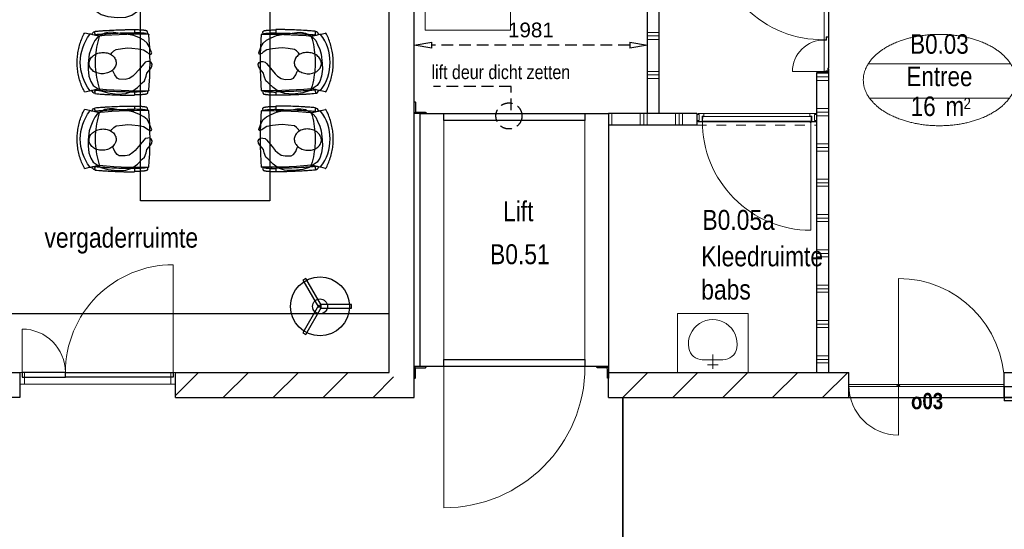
# Model space of a CAD drawing. Header units: millimetres. Extents: x 18442 to 242186, y -49554 to 63508.
# Tile 11 of 175: x 79824 to 88187, y -4662 to -333. Entities that reach past the tile are written whole.
import ezdxf
from ezdxf.enums import TextEntityAlignment as Align

# ---------------------------------------------------------------- set-up
doc = ezdxf.new("R2010")
doc.units = ezdxf.units.MM
doc.header["$LTSCALE"] = 400
doc.header["$PDMODE"] = 1
doc.header["$PDSIZE"] = 15
for name, pattern in [('HIDDEN', [0.375, 0.25, -0.125]), ('STYLE_01', [0.416641, 0.208282, -0.208359]), ('STYLE_02', [0.694427, 0.486069, -0.208359])]:
    doc.linetypes.add(name, pattern=pattern)
for name, color, linetype in [('-ve', 2, 'HIDDEN'), ('co2-1-n-1-0-8_ip0', 7, 'Continuous'), ('inlay', 6, 'Continuous'), ('inr', 4, 'Continuous'), ('plat', 5, 'Continuous'), ('symbol', 1, 'Continuous'), ('timmerwerk-ge', 150, 'Continuous'), ('timmerwerk-ve', 8, 'HIDDEN')]:
    doc.layers.add(name, color=color, linetype=linetype)
for name, color, linetype, lineweight in [('Binnenkozijnen', 140, 'Continuous', 15), ('Interieur-deur', 43, 'Continuous', 9), ('Interieur-systeemwand glas', 5, 'Continuous', 15), ('Kozijnmerken', 43, 'Continuous', 9), ('mat-afdichting', 9, 'Continuous', 5), ('mat-aluminium', 140, 'Continuous', 15), ('mat-kalkzandsteen', 5, 'Continuous', 25), ('mat-multiplex-hor', 140, 'Continuous', 15), ('mat-multiplex-vert', 140, 'Continuous', 15), ('mat-naaldhout', 140, 'Continuous', 15), ('mat-scheidingswand-horizontaal', 5, 'Continuous', 25), ('mat-scheidingswand-vertikaal', 5, 'Continuous', 25), ('mat-spuitwerk_marmo', 43, 'STYLE_02', 20), ('mat-staal', 5, 'Continuous', 25), ('mat-staal_zink', 140, 'Continuous', 15), ('None', 7, 'Continuous', 9), ('Ruimtenummers', 92, 'Continuous', 25), ('Tekst', 140, 'Continuous', 15)]:
    doc.layers.add(name, color=color, linetype=linetype, lineweight=lineweight)
doc.layers.get('Kozijnmerken').off()
doc.styles.add('Arial Narrow', font='ARIALN.TTF', dxfattribs={"height": 211.666667})
doc.styles.add('Arial Narrow (bold)', font='ARIALNB.TTF', dxfattribs={"height": 172.861111})
doc.styles.get("Standard").update_dxf_attribs({"font": 'arial.ttf'})
doc.dimstyles.new('CAL-N1-050-25', dxfattribs={"dimscale": 50, "dimtxt": 2.5, "dimasz": 3, "dimexe": 1.5, "dimexo": 0, "dimgap": 0.3, "dimtad": 0, "dimdec": 4, "dimrnd": 1, "dimdsep": 46, "dimtxsty": 'Standard', "dimblk": 'CLOSED', "dimcen": 0, "dimdle": 1.25, "dimclrt": 249, "dimadec": 0, "dimazin": 0, "dimtfac": 0.9, "dimtdec": 4, "dimtix": 1, "dimtmove": 0, "dimatfit": 3, "dimldrblk": 'CLOSED', "dimfxl": 1, "dimtvp": 1, "dimtolj": 1, "dimtzin": 0, "dimarcsym": 0})

# ---------------------------------------------------------------- blocks, each defined once
blk = doc.blocks.new('*U23')
at = {"layer": 'mat-staal_zink', "color": 8, "lineweight": 5, "flags": 128}
blk.add_lwpolyline([(-22808.9, 5059), (-22808.9, 5051, -0.414214), (-22810.9, 5049), (-22841.9, 5049, -0.414214), (-22843.9, 5051), (-22843.9, 5093, 0.414214), (-22844.9, 5094), (-22856.9, 5094, -0.414214), (-22858.9, 5096), (-22858.9, 5117, -0.414214), (-22856.9, 5119), (-22810.9, 5119, -0.414214), (-22808.9, 5117), (-22808.9, 5109), (-22809.9, 5109), (-22809.9, 5117, 0.414214), (-22810.9, 5118), (-22856.9, 5118, 0.414214), (-22857.9, 5117), (-22857.9, 5096, 0.414214), (-22856.9, 5095), (-22844.9, 5095, -0.414214), (-22842.9, 5093), (-22842.9, 5051, 0.414214), (-22841.9, 5050), (-22810.9, 5050, 0.414214), (-22809.9, 5051), (-22809.9, 5059)], format="xyb", close=True, dxfattribs=at)
blk = doc.blocks.new('*U24')
at = {"layer": 'mat-staal_zink', "color": 8, "lineweight": 5, "flags": 128}
blk.add_lwpolyline([(-23808.9, 5059), (-23808.9, 5051, 0.414214), (-23806.9, 5049), (-23775.9, 5049, 0.414214), (-23773.9, 5051), (-23773.9, 5093, -0.414214), (-23772.9, 5094), (-23760.9, 5094, 0.414214), (-23758.9, 5096), (-23758.9, 5117, 0.414214), (-23760.9, 5119), (-23806.9, 5119, 0.414214), (-23808.9, 5117), (-23808.9, 5109), (-23807.9, 5109), (-23807.9, 5117, -0.414214), (-23806.9, 5118), (-23760.9, 5118, -0.414214), (-23759.9, 5117), (-23759.9, 5096, -0.414214), (-23760.9, 5095), (-23772.9, 5095, 0.414214), (-23774.9, 5093), (-23774.9, 5051, -0.414214), (-23775.9, 5050), (-23806.9, 5050, -0.414214), (-23807.9, 5051), (-23807.9, 5059)], format="xyb", close=True, dxfattribs=at)
blk = doc.blocks.new('*U25')
at = {"layer": 'mat-multiplex-hor', "lineweight": 15}
blk.add_lwpolyline([(-22848.9, 5092), (-22846.9, 5054), (-23770.9, 5054), (-23768.9, 5092)], close=True, dxfattribs=at)
at = {"layer": 'mat-naaldhout', "lineweight": 5}
for points in [[(-23818.9, 5059), (-23798.9, 5059), (-23798.9, 5109), (-23818.9, 5109)], [(-22798.9, 5059), (-22818.9, 5059), (-22818.9, 5109), (-22798.9, 5109)]]:
    blk.add_lwpolyline(points, close=True, dxfattribs=at)
at = {"layer": 'None', "color": 8, "linetype": 'Continuous', "lineweight": 5}
for p, q in [((-23758.9, 5119), (-23148.9, 5119)), ((-22858.9, 5119), (-23148.9, 5119)), ((-23773.9, 5049), (-23148.9, 5049)), ((-22843.9, 5049), (-23148.9, 5049))]:
    blk.add_line(p, q, dxfattribs=at)
at = {"layer": 'None', "color": 43, "linetype": 'STYLE_01', "lineweight": 9}
blk.add_line((-23818.9, 5019), (-22798.9, 5019), dxfattribs=at)
at = {"layer": 'None', "color": 43, "linetype": 'Continuous', "lineweight": 9}
blk.add_line((-22851.9, 5046), (-22851.9, 4127), dxfattribs=at)
at = {"layer": 'None', "color": 140, "linetype": 'Continuous', "lineweight": 15}
blk.add_circle((-22851.9, 5046), 5, dxfattribs=at)
at = {"layer": 'None', "color": 43, "linetype": 'Continuous', "lineweight": 9}
blk.add_arc((-22851.9, 5046), 919, 179.50125, 270, dxfattribs=at)
at = {"layer": 'None', "color": 8, "linetype": 'Continuous', "lineweight": 5}
for p in [(-22798.9, 5119), (-22798.9, 5049)]:
    blk.add_point(p, dxfattribs=at)
at = {"layer": 'mat-staal_zink'}
for name in ['*U24', '*U23']:
    blk.add_blockref(name, (0, 0), dxfattribs=at)
blk = doc.blocks.new('*U39')
at = {"layer": 'None', "color": 43, "linetype": 'Continuous', "lineweight": 9}
blk.add_line((-23598.1, 3026.1), (-23775.1, 3026.1), dxfattribs=at)
for centre, radius, start, end in [((-23683.9, 3160.5), 207, 350.49667, 189.58082), ((-23769.7, 3145.9), 120, 189.55529, 270), ((-23598.1, 3146.1), 120, 270, 350.50283)]:
    blk.add_arc(centre, radius, start, end, dxfattribs=at)
blk = doc.blocks.new('*U40')
at = {"layer": 'Binnenkozijnen', "color": 140, "linetype": 'Continuous', "lineweight": 15}
blk.add_lwpolyline([(-23383.9, 2919), (-23983.9, 2919), (-23983.9, 3419), (-23383.9, 3419)], close=True, dxfattribs=at)
at = {"layer": 'None', "color": 43, "linetype": 'Continuous', "lineweight": 9}
for p, q in [((-23683.9, 2948.9), (-23683.9, 3070.9)), ((-23638.9, 2982.9), (-23728.9, 2982.9))]:
    blk.add_line(p, q, dxfattribs=at)
at = {"layer": 'None', "color": 7}
blk.add_blockref('*U39', (0, 0), dxfattribs=at)
blk = doc.blocks.new('*X46')
at = {"layer": 'None', "lineweight": 9}
for p, q in [((-24540, 5019), (-24540, 5119)), ((-24300, 5019), (-24300, 5119)), ((-24270, 5019), (-24270, 5119)), ((-24240, 5019), (-24240, 5119)), ((-24000, 5019), (-24000, 5119)), ((-23970, 5019), (-23970, 5119)), ((-23940, 5019), (-23940, 5119))]:
    blk.add_line(p, q, dxfattribs=at)
blk = doc.blocks.new('*X90')
at = {"layer": 'None', "lineweight": 9}
for p, q in [((-28247.4, 2723.8), (-28052.3, 2919)), ((-27842, 2705), (-27628, 2919)), ((-27417.7, 2705), (-27203.7, 2919)), ((-26993.5, 2705), (-26779.5, 2919)), ((-26569.2, 2705), (-26394.1, 2880.1))]:
    blk.add_line(p, q, dxfattribs=at)
blk = doc.blocks.new('*X104')
at = {"layer": 'None', "lineweight": 9}
for p, q in [((-24447.9, 2705), (-24233.9, 2919)), ((-24023.6, 2705), (-23809.6, 2919)), ((-23599.4, 2705), (-23385.4, 2919)), ((-23175.1, 2705), (-22961.1, 2919)), ((-22750.8, 2705), (-22536.8, 2919))]:
    blk.add_line(p, q, dxfattribs=at)
blk = doc.blocks.new('*X105')
at = {"layer": 'None', "lineweight": 9}
blk.add_line((-28.2, -28.2), (-14.7, -14.7), dxfattribs=at)
blk = doc.blocks.new('*U106')
at = {"layer": 'None', "color": 92, "linetype": 'Continuous', "lineweight": 25, "flags": 128}
blk.add_lwpolyline([(-28.2, -28.2), (-28.2, 71.8), (-24.2, 71.8, -0.414214), (-18.2, 65.8), (-18.2, -6.2, 0.414214), (-6.2, -18.2), (65.8, -18.2, -0.414214), (71.8, -24.2), (71.8, -28.2)], format="xyb", close=True, dxfattribs=at)
at = {"layer": 'None', "color": 92}
blk.add_blockref('*X105', (0, 0), dxfattribs=at)
blk = doc.blocks.new('*X107')
at = {"layer": 'None', "lineweight": 9}
blk.add_line((-28.2, -28.2), (-14.7, -14.7), dxfattribs=at)
blk = doc.blocks.new('*U108')
at = {"layer": 'None', "color": 92, "linetype": 'Continuous', "lineweight": 25, "flags": 128}
blk.add_lwpolyline([(-28.2, -28.2), (-28.2, 71.8), (-24.2, 71.8, -0.414214), (-18.2, 65.8), (-18.2, -6.2, 0.414214), (-6.2, -18.2), (65.8, -18.2, -0.414214), (71.8, -24.2), (71.8, -28.2)], format="xyb", close=True, dxfattribs=at)
at = {"layer": 'None', "color": 92}
blk.add_blockref('*X107', (0, 0), dxfattribs=at)
blk = doc.blocks.new('*X109')
at = {"layer": 'None', "lineweight": 9}
blk.add_line((-28.2, -28.2), (-14.7, -14.7), dxfattribs=at)
blk = doc.blocks.new('*U110')
at = {"layer": 'None', "color": 92, "linetype": 'Continuous', "lineweight": 25, "flags": 128}
blk.add_lwpolyline([(-28.2, -28.2), (-28.2, 71.8), (-24.2, 71.8, -0.414214), (-18.2, 65.8), (-18.2, -6.2, 0.414214), (-6.2, -18.2), (65.8, -18.2, -0.414214), (71.8, -24.2), (71.8, -28.2)], format="xyb", close=True, dxfattribs=at)
at = {"layer": 'None', "color": 92}
blk.add_blockref('*X109', (0, 0), dxfattribs=at)
blk = doc.blocks.new('*X111')
at = {"layer": 'None', "lineweight": 9}
for p, q in [((-22798.9, 5460), (-22698.9, 5460)), ((-22798.9, 5430), (-22698.9, 5430)), ((-22798.9, 5400), (-22698.9, 5400)), ((-22798.9, 5160), (-22698.9, 5160)), ((-22798.9, 5130), (-22698.9, 5130)), ((-22798.9, 5100), (-22698.9, 5100)), ((-22798.9, 4860), (-22698.9, 4860)), ((-22798.9, 4830), (-22698.9, 4830)), ((-22798.9, 4800), (-22698.9, 4800)), ((-22798.9, 4560), (-22698.9, 4560)), ((-22798.9, 4530), (-22698.9, 4530)), ((-22798.9, 4500), (-22698.9, 4500)), ((-22798.9, 4260), (-22698.9, 4260)), ((-22798.9, 4230), (-22698.9, 4230)), ((-22798.9, 4200), (-22698.9, 4200)), ((-22798.9, 3960), (-22698.9, 3960)), ((-22798.9, 3930), (-22698.9, 3930)), ((-22798.9, 3900), (-22698.9, 3900)), ((-22798.9, 3660), (-22698.9, 3660)), ((-22798.9, 3630), (-22698.9, 3630)), ((-22798.9, 3600), (-22698.9, 3600)), ((-22798.9, 3360), (-22698.9, 3360)), ((-22798.9, 3330), (-22698.9, 3330)), ((-22798.9, 3300), (-22698.9, 3300)), ((-22798.9, 3060), (-22698.9, 3060)), ((-22798.9, 3030), (-22698.9, 3030)), ((-22798.9, 3000), (-22698.9, 3000))]:
    blk.add_line(p, q, dxfattribs=at)
blk = doc.blocks.new('Ruimtenummer UV 50')
at = {"layer": 'Ruimtenummers', "color": 8, "lineweight": 5}
for p, q in [((602.2, 156.5), (-602.3, 156.5)), ((594.7, -137.5), (-594.8, -137.5))]:
    blk.add_line(p, q, dxfattribs=at)
blk.add_open_spline([(-323.4, 353.8), (-173.3, 405.8), (173.3, 405.8), (323.4, 353.8), (473.5, 301.8), (560.1, 211.8), (646.8, 121.7), (646.8, 17.7), (646.8, -86.3), (560.1, -176.3), (473.5, -266.4), (323.4, -318.4), (173.3, -370.4), (-173.3, -370.4), (-323.4, -318.4), (-473.5, -266.4), (-560.2, -176.3), (-646.8, -86.3), (-646.8, 17.7), (-646.8, 121.7), (-560.2, 211.8), (-473.5, 301.8), (-323.4, 353.8)], degree=2, knots=[0, 0, 0, 0.09962, 0.19924, 0.19924, 0.283607, 0.283607, 0.349619, 0.349619, 0.415638, 0.415638, 0.5, 0.5, 0.59962, 0.69924, 0.69924, 0.783607, 0.783607, 0.849619, 0.849619, 0.915638, 0.915638, 1, 1, 1], dxfattribs=at)
at = {"layer": 'Ruimtenummers', "attachment_point": 2, "style": 'Arial Narrow'}
for s, insert, char_height in [(' m', (103.6, -122.2), 165.95), (' 2', (220.1, -132.8), 96.8)]:
    blk.add_mtext(s, dxfattribs=dict(at, insert=insert, char_height=char_height))
at = {"layer": 'Ruimtenummers', "style": 'Arial Narrow'}
for tag, p in [('Nummer', (0, 406.9)), ('Naam', (0, 131.7)), ('Oppervlak', (-137.9, -122.2))]:
    blk.add_attdef(tag, text='', height=165.9, dxfattribs=at).set_placement(p, align=Align.TOP_CENTER)
blk = doc.blocks.new('Kozijnmerk 50')
at = {"layer": 'None', "color": 43, "style": 'Arial Narrow (bold)'}
blk.add_attdef('merk', text='', height=138.3, dxfattribs=at).set_placement((0, 0), align=Align.MIDDLE_CENTER)
blk = doc.blocks.new('*X158')
at = {"layer": 'None', "lineweight": 5}
blk.add_line((-22700, 5769), (-22700, 6640.8), dxfattribs=at)
blk = doc.blocks.new('*X159')
at = {"layer": 'None', "lineweight": 9}
blk.add_line((-22739.6, 6676), (-22735.6, 6680), dxfattribs=at)
blk = doc.blocks.new('*X160')
at = {"layer": 'None', "lineweight": 5}
blk.add_line((-22700, 5505.1), (-22700, 5765.9), dxfattribs=at)
blk = doc.blocks.new('*U161')
at = {"layer": 'mat-afdichting', "lineweight": 5}
for points in [[(-22702.9, 6655), (-22702.9, 6667), (-22705.1, 6667), (-22705.1, 6655)], [(-22702.9, 5491), (-22702.9, 5479), (-22705.1, 5479), (-22705.1, 5491)]]:
    blk.add_lwpolyline(points, close=True, dxfattribs=at)
at = {"layer": 'mat-aluminium', "lineweight": 15}
blk.add_lwpolyline([(-22719.4, 5470), (-22719.4, 5466), (-22734.4, 5466), (-22734.4, 5470)], close=True, dxfattribs=at)
at = {"layer": 'mat-multiplex-vert', "lineweight": 15, "flags": 128}
for points in [[(-22717.4, 6662.2), (-22717.4, 6669.6), (-22705.1, 6668.8), (-22705.1, 6640.8), (-22698.9, 6640.8), (-22698.9, 5769), (-22720.4, 5769), (-22720.4, 5746), (-22738.9, 5745.1), (-22738.9, 6670.9), (-22720.4, 6669.8), (-22720.4, 6662.2)], [(-22717.4, 5483.7), (-22717.4, 5476.3), (-22705.1, 5477.1), (-22705.1, 5505.1), (-22698.9, 5505.1), (-22698.9, 5766), (-22717.4, 5764), (-22717.4, 5743.1), (-22738.9, 5743.1), (-22738.9, 5475), (-22720.4, 5476.2), (-22720.4, 5483.7)]]:
    blk.add_lwpolyline(points, dxfattribs=at)
at = {"layer": 'mat-spuitwerk_marmo', "lineweight": 20}
blk.add_circle((-22751.2, 6668), 4, dxfattribs=at)
at = {"layer": 'mat-staal', "lineweight": 5, "flags": 128}
for points in [[(-22698.9, 6675, 0.414214), (-22703.9, 6680), (-22747.3, 6680), (-22749, 6680), (-22749, 6676), (-22747.3, 6676), (-22703.9, 6676), (-22703.9, 6676, -0.414214), (-22702.9, 6675), (-22702.9, 6650), (-22698.9, 6650)], [(-22698.9, 5471, -0.414214), (-22703.9, 5466), (-22747.3, 5466), (-22749, 5466), (-22749, 5470), (-22747.3, 5470), (-22703.9, 5470), (-22703.9, 5470, 0.414214), (-22702.9, 5471), (-22702.9, 5496), (-22698.9, 5496)]]:
    blk.add_lwpolyline(points, format="xyb", close=True, dxfattribs=at)
at = {"layer": 'None', "color": 43, "linetype": 'Continuous', "lineweight": 9}
for p, q in [((-22751.2, 6668), (-23673.8, 6668)), ((-22738.9, 5475), (-23007, 5475))]:
    blk.add_line(p, q, dxfattribs=at)
for points in [[(-22705.2, 6673.5), (-22705.2, 6675.9), (-22752.3, 6675.9), (-22752.3, 6673.5)], [(-22748.8, 6663), (-22747.2, 6661.1), (-22738.7, 6668.5), (-22705.7, 6666.8), (-22705.6, 6669.2), (-22739.6, 6670.9)]]:
    blk.add_lwpolyline(points, close=True, dxfattribs=at)
at = {"layer": 'None', "color": 92, "linetype": 'Continuous', "lineweight": 25, "flags": 128}
for points in [[(-22720.1, 6664.9), (-22720.1, 6669.9), (-22718.1, 6669.9)], [(-22718.1, 6669.9), (-22718.1, 6664.9)], [(-22720.1, 5476.1), (-22720.1, 5481.1), (-22718.1, 5481.1)], [(-22718.1, 5481.1), (-22718.1, 5476.1)]]:
    blk.add_lwpolyline(points, dxfattribs=at)
at = {"layer": 'None', "color": 140, "linetype": 'Continuous', "lineweight": 15}
blk.add_circle((-22751.2, 6668), 8, dxfattribs=at)
at = {"layer": 'None', "color": 43, "linetype": 'Continuous', "lineweight": 9}
for centre, radius, start, end in [((-22751.2, 6668), 922.6, 180, 270.70972), ((-22738.9, 5475), 268.1, 89.29028, 180)]:
    blk.add_arc(centre, radius, start, end, dxfattribs=at)
at = {"layer": 'None', "color": 8, "linetype": 'Continuous', "lineweight": 5}
for p in [(-22750.5, 6679), (-22750.5, 5467)]:
    blk.add_point(p, dxfattribs=at)
at = {"layer": 'mat-multiplex-vert'}
for name in ['*X158', '*X160']:
    blk.add_blockref(name, (0, 0), dxfattribs=at)
at = {"layer": 'mat-staal'}
blk.add_blockref('*X159', (0, 0), dxfattribs=at)
blk = doc.blocks.new('*U162')
at = {"layer": 'Binnenkozijnen', "color": 43, "linetype": 'Continuous', "lineweight": 9}
blk.add_line((-22107.4, 3717), (-22107.4, 2386.9), dxfattribs=at)
at = {"layer": 'Binnenkozijnen', "color": 140, "linetype": 'Continuous', "lineweight": 15}
blk.add_lwpolyline([(-22527.4, 2817), (-21207.4, 2817), (-21207.4, 2799), (-22527.4, 2799)], close=True, dxfattribs=at)
at = {"layer": 'Binnenkozijnen', "color": 43, "linetype": 'Continuous', "lineweight": 9}
for centre, radius, start, end in [((-22107.4, 2817), 900, 0, 90), ((-22107.4, 2807), 420.1, 180, 270)]:
    blk.add_arc(centre, radius, start, end, dxfattribs=at)
at = {"layer": 'mat-scheidingswand-horizontaal', "lineweight": 25}
blk.add_circle((-22107.4, 2808), 9, dxfattribs=at)
blk = doc.blocks.new('Deur systeemwand 915')
at = {"layer": 'Interieur-deur', "color": 140, "linetype": 'Continuous', "lineweight": 15}
blk.add_line((0, 1015), (0, 100), dxfattribs=at)
at = {"layer": 'Interieur-deur', "color": 92, "linetype": 'Continuous', "lineweight": 25}
blk.add_lwpolyline([(-915, 100), (0, 100), (0, 60), (-915, 60)], close=True, dxfattribs=at)
at = {"layer": 'Interieur-deur', "color": 140, "linetype": 'Continuous', "lineweight": 15}
blk.add_arc((0, 100), 915, 90, 180, dxfattribs=at)
blk = doc.blocks.new('systeemwandstijl 880 hoh')
at = {"layer": 'Interieur-systeemwand glas', "color": 43, "linetype": 'Continuous', "lineweight": 9}
blk.add_lwpolyline([(0, 20), (100, 20), (100, -20), (0, -20)], close=True, dxfattribs=at)
at = {"layer": 'Interieur-systeemwand glas', "color": 43, "linetype": 'Continuous', "lineweight": 15}
blk.add_point((0, 0), dxfattribs=at)
blk = doc.blocks.new('Systeemwand B met verhuisdeur (2D)')
at = {"layer": 'Interieur-deur', "color": 140, "linetype": 'Continuous', "lineweight": 15}
blk.add_line((20, -418), (20, -50), dxfattribs=at)
at = {"layer": 'Interieur-deur', "color": 92, "linetype": 'Continuous', "lineweight": 25}
blk.add_lwpolyline([(20, -10), (388, -10), (388, -50), (20, -50)], close=True, dxfattribs=at)
at = {"layer": 'Interieur-deur', "color": 140, "linetype": 'Continuous', "lineweight": 15}
blk.add_arc((20, -50), 368, 270, 0, dxfattribs=at)
at = {"layer": 'Interieur-systeemwand glas', "lineweight": 15}
for p, q in [((0, 50), (1323, 50)), ((0, -50), (1323, -50))]:
    blk.add_line(p, q, dxfattribs=at)
at = {"layer": 'None', "color": 7, "rotation": 270}
blk.add_blockref('systeemwandstijl 880 hoh', (20, 50), dxfattribs=at)
at = {"layer": 'None', "color": 7, "xscale": -1}
for name, rotation in [('systeemwandstijl 880 hoh', 90), ('Deur systeemwand 915', 180)]:
    blk.add_blockref(name, (1303, 50), dxfattribs=dict(at, rotation=rotation))
blk = doc.blocks.new('co2-1-n-1-0-8_b2')
for p, q in [((-251.5, -20.3), (-255.8, -20.3)), ((251.5, -20.3), (255.8, -20.3)), ((-249.1, -132.2), (-279.1, -131.7)), ((-251.6, -131.7), (-251.6, -132.2)), ((251.6, -131.7), (251.6, -132.2)), ((-239.3, -492.8), (-236.8, -493.3)), ((-231.5, -468.8), (-234.2, -468.3)), ((-220.5, -431.4), (-220.7, -431.4)), ((220.7, -431.4), (220.5, -431.4)), ((234.4, -468), (231.4, -468.6)), ((236.7, -493), (239.1, -492.6)), ((-250, -554.2), (-241.1, -513.2)), ((241.1, -513.2), (250, -554.2))]:
    blk.add_line(p, q)
at = {"flags": 128}
for points in [[(-238.5, -9.5), (-189.8, -6), (-126.6, -2.7), (-63.3, -0.7), (0, 0)], [(0, 0), (63.3, -0.7), (126.6, -2.7), (189.8, -6), (238.5, -9.5)], [(-255.8, -20.3), (-257.1, -20.4), (-258.3, -20.7), (-259.5, -21.1), (-260.7, -21.6), (-261.9, -22.1), (-263, -22.8), (-264.1, -23.6), (-265.4, -24.8), (-266.8, -26.5), (-267.8, -28.1), (-268.4, -29.4), (-268.8, -30.4), (-269.5, -32.8), (-270, -34.9), (-270.5, -37.1), (-270.9, -39.4), (-271.3, -41.9), (-271.6, -44.3), (-272, -46.9), (-272.4, -49.7), (-272.7, -52.9), (-273.1, -56.4), (-273.5, -60.3), (-273.8, -64.4), (-274.2, -69.1), (-274.6, -74.7), (-275, -81.4), (-275.4, -89.2), (-275.8, -98.1), (-276, -105.6), (-276.2, -113.7), (-276.3, -122.4), (-276.4, -131.8)], [(-223.6, -431.8), (-228.8, -369.6), (-233.1, -307.4), (-236.5, -244.1), (-239, -180.9), (-240.5, -117.6), (-241, -54.2), (-240.8, -12)], [(240.8, -12), (240.9, -73.4), (240.1, -134.8), (238.4, -198.1), (235.7, -261.3), (232, -324.6), (227.4, -387.7), (223.6, -431.8)], [(255.8, -20.3), (257.1, -20.4), (258.3, -20.7), (259.5, -21.1), (260.7, -21.6), (261.9, -22.1), (263, -22.8), (264.1, -23.6), (265.4, -24.8), (266.8, -26.5), (267.8, -28.1), (268.4, -29.4), (268.8, -30.4), (269.5, -32.8), (270, -34.9), (270.5, -37.1), (270.9, -39.4), (271.3, -41.9), (271.6, -44.3), (272, -46.9), (272.4, -49.7), (272.7, -52.9), (273.1, -56.4), (273.5, -60.3), (273.8, -64.4), (274.2, -69.1), (274.6, -74.7), (275, -81.4), (275.4, -89.2), (275.8, -98.1), (276, -105.6), (276.2, -113.7), (276.3, -122.4), (276.4, -131.8)], [(-250, -468), (-253.3, -468.2), (-255.6, -468.2), (-257.8, -468.2), (-259.7, -468), (-261.4, -467.8), (-262.7, -467.5), (-264.9, -466.6), (-266.3, -450.4), (-267.4, -435.8), (-268.5, -422.4), (-269.3, -410.3), (-270, -401), (-270.6, -392.6), (-271.1, -385.1), (-271.5, -378.5), (-271.8, -372.8), (-272.1, -368), (-272.9, -354.6), (-273.7, -340.4), (-274.5, -325.4), (-275.2, -310.1), (-275.8, -294.9), (-276.6, -274.8), (-277.3, -254.8), (-277.8, -234.9), (-278, -228.3), (-278.2, -221.8), (-278.3, -215.3), (-278.4, -208.9), (-278.5, -202.3), (-278.7, -195.2), (-278.8, -187.2), (-278.9, -178.1), (-279, -168.1), (-279.1, -157), (-279.1, -144.8), (-279.1, -131.7)], [(-240.5, -95.2), (-241.5, -95.2), (-243, -95.2), (-244.8, -95.2), (-246.8, -95.2), (-248.9, -95.3), (-251, -95.3)], [(-250, -468), (-248.5, -467.9), (-246.1, -467.6), (-243.8, -467.2), (-241.7, -466.8), (-239.8, -466.3), (-238.2, -465.8), (-237, -465.2), (-235, -464), (-236.3, -448.9), (-237.4, -435.5), (-238.3, -423.4), (-239.1, -412.6), (-239.8, -403.2), (-240.3, -395.1), (-240.8, -388.6), (-241.2, -382.4), (-241.6, -376), (-242, -369.6), (-242.4, -363.2), (-243.5, -343.6), (-244.5, -323.8), (-245.4, -304), (-246.2, -285.1), (-246.9, -266.1), (-247.5, -247.9), (-247.9, -231.1), (-248, -226.2), (-248.2, -220.5), (-248.3, -213.9), (-248.5, -206.4), (-248.6, -197.9), (-248.8, -188.5), (-248.9, -176.2), (-249, -162.7), (-249.1, -147.9), (-249.1, -132.2)], [(249.1, -132.2), (249.1, -146.9), (249, -160.6), (248.9, -172.9), (248.8, -183.9), (248.7, -193.5), (248.5, -201.8), (248.4, -208.3), (248.3, -214.7), (248.2, -221.1), (248, -227.6), (247.9, -234.1), (247.3, -253.9), (246.6, -273.8), (245.9, -293.6), (245, -312.5), (244.1, -331.4), (243.2, -349.5), (242.2, -366.2), (241.9, -371), (241.5, -376.6), (241.1, -383.1), (240.6, -390.6), (240.1, -398.9), (239.4, -408.1), (238.5, -420.2), (237.5, -433.4), (236.4, -447.9), (235, -464), (237, -465.2), (238.2, -465.8), (239.8, -466.3), (241.7, -466.8), (243.8, -467.2), (246.1, -467.6), (248.5, -467.9), (250, -468)], [(240.7, -95.2), (241.5, -95.2), (243, -95.2), (244.8, -95.2), (246.8, -95.2), (248.9, -95.3), (250.8, -95.3)], [(250, -468), (253.3, -468.2), (255.6, -468.2), (257.8, -468.2), (259.7, -468), (261.4, -467.8), (262.7, -467.5), (263.7, -467.1), (265, -466.1), (266, -453.4), (267, -441.6), (267.8, -430.7), (268.6, -420.8), (269.2, -412), (269.8, -404.1), (270.3, -397.1), (270.7, -390.6), (271.1, -384.3), (271.5, -377.9), (271.9, -371.5), (272.3, -365), (273.4, -345.2), (274.5, -325.3), (275.4, -305.3), (276, -290.1), (276.6, -274.8), (277.1, -259.7), (277.6, -245.3), (277.9, -231.9), (278, -226.9), (278.2, -221.2), (278.3, -214.5), (278.5, -206.9), (278.6, -198.4), (278.7, -188.9), (278.9, -176.5), (279, -162.9), (279.1, -148), (279.1, -131.7), (249.1, -132.2)], [(-241.1, -513.2), (-239, -503.7), (-237.1, -494.8), (-234.9, -484.6), (-232.9, -475.3), (-231.1, -466.9), (-229.4, -459.3), (-228, -452.7), (-226.8, -447), (-225.7, -442.2), (-224.9, -438.4)], [(-224.9, -438.4), (-224.4, -436.2), (-224.1, -434.5), (-223.8, -433.2), (-223.6, -432.5)], [(-223.7, -432.8), (-223.7, -432.8), (-223.6, -432.5)], [(-223.6, -431.7), (-223.6, -431.7), (-223.6, -431.8)], [(0, -465.5), (-18.1, -465.2), (-36.1, -464.6), (-59.3, -463.1), (-82.5, -460.9), (-105.6, -457.9), (-128.5, -454.2), (-151.9, -449.7), (-175, -444.4), (-197.9, -438.3), (-220.5, -431.4)], [(220.5, -431.4), (198.1, -438.3), (175.3, -444.3), (152.1, -449.7), (128.5, -454.2), (105.7, -457.9), (82.8, -460.8), (59.5, -463.1), (36.1, -464.6), (18.1, -465.2), (0, -465.5)], [(223.6, -431.8), (223.6, -431.7), (223.6, -431.7)], [(223.6, -432.5), (223.6, -432.5), (223.7, -432.8)], [(223.6, -432.5), (223.7, -432.8), (224, -434), (224.4, -435.9), (224.9, -438.4)], [(224.9, -438.4), (225.7, -442.2), (226.8, -447), (228, -452.7), (229.4, -459.3), (231.1, -466.8), (232.9, -475.2), (234.9, -484.6), (237.1, -494.8), (239, -503.7), (241.1, -513.2)], [(-248.6, -556.9), (-241.7, -560.6), (-230.9, -566), (-220.5, -570.8), (-209.7, -575.6), (-197.7, -580.6), (-185.6, -585.3), (-173.3, -589.7), (-161, -593.7), (-148.6, -597.5), (-136.1, -601), (-123.5, -604.2), (-110.8, -607), (-98.1, -609.6), (-85.4, -611.8), (-72.6, -613.8), (-59.7, -615.4), (-46.8, -616.7), (-33.9, -617.7), (-22.6, -618.2), (-10.7, -618.6), (0, -618.7)], [(0, -618.7), (7.7, -618.6), (19.8, -618.3), (31.2, -617.8), (42.9, -617), (55.8, -615.8), (68.7, -614.3), (81.5, -612.4), (94.3, -610.3), (107, -607.8), (119.7, -605.1), (132.3, -602), (144.8, -598.6), (157.2, -594.9), (169.5, -590.9), (181.8, -586.7), (194, -582.1), (206, -577.2), (217.9, -572), (228.2, -567.2), (238.9, -562), (248.7, -556.9)]]:
    blk.add_lwpolyline(points, dxfattribs=at)
for centre, radius, start, end in [((-251.5, -32.8), 12.5, 31.88123, 90), ((-251.5, -32.8), 12.5, 293.14629, 327.65776), ((-238.3, -12), 2.5, 94.56646, 179.48074), ((238.3, -12), 2.5, 0.51926, 85.43354), ((251.5, -32.8), 12.5, 90, 148.11877), ((251.5, -32.8), 12.5, 212.34224, 246.85371), ((-233.6, -464.5), 28.8, 186.1005, 258.54259), ((-166.7, -477.3), 75, 191.73142, 197.31644), ((-233.7, -464.5), 3.77, 192.88655, 261.7566), ((-226.1, -432), 2.5, 341.68171, 5.2297), ((-226.1, -431.9), 2.5, 347.79098, 5.22757), ((226.1, -431.9), 2.5, 174.77243, 192.20902), ((226.1, -432), 2.5, 174.778, 187.14446), ((226.1, -432), 2.5, 187.15482, 198.3185), ((234, -464.6), 3.4, 276.6537, 346.92859), ((166.7, -477.3), 75, 342.67468, 348.45132), ((234, -464.6), 28.4, 280.35782, 354.00571), ((-247.5, -554.8), 2.5, 167.79098, 242.16084), ((0.2, -200.9), 391.2, 232.63547, 269.9709), ((-0.2, -200.9), 391.2, 270.03074, 307.36288), ((247.5, -554.8), 2.5, 297.83916, 12.20902)]:
    blk.add_arc(centre, radius, start, end)
for points in [[(-243.3, -32.8), (-243.7, -32.8), (-244.1, -33.5), (-245, -36.2), (-245.5, -38.1), (-246.4, -43.2), (-246.9, -46.3), (-247.8, -53.6), (-248.3, -57.8), (-249.1, -67), (-249.5, -72), (-250.2, -82.7), (-250.6, -88.4), (-251.1, -100.3), (-251.3, -106.4), (-251.5, -118.9), (-251.6, -125.3), (-251.6, -131.7)], [(243.3, -32.8), (243.7, -32.8), (244.1, -33.5), (245, -36.2), (245.5, -38.1), (246.4, -43.2), (246.9, -46.3), (247.8, -53.6), (248.3, -57.8), (249.1, -67), (249.5, -72), (250.2, -82.7), (250.6, -88.4), (251.1, -100.3), (251.3, -106.4), (251.5, -118.9), (251.6, -125.3), (251.6, -131.7)]]:
    blk.add_open_spline(points, degree=3, knots=[0, 0, 0, 0, 0.125, 0.125, 0.25, 0.25, 0.375, 0.375, 0.5, 0.5, 0.625, 0.625, 0.75, 0.75, 0.875, 0.875, 0.9994014, 0.9994014, 0.9994014, 0.9994014])
at = {"layer": 'co2-1-n-1-0-8_ip0'}
blk.add_point((0, 0), dxfattribs=at)
blk = doc.blocks.new('symb-ps03_b2')
blk.add_lwpolyline([(82.2, -333.7), (93.5, -323.3), (109.6, -304.5), (119.8, -284.7), (121.3, -230.8), (122.5, -183.8), (115.8, -150.4), (104.2, -98.4), (90.8, -52.2), (69, -24.8), (57.7, -13.2), (50.2, -0.9), (49.4, 8.5), (59.4, 13), (75.8, 8.9), (114.7, -1.3), (145.3, -16.6), (172.1, -41.1), (196.4, -77.8), (221.1, -122.2), (235.7, -169.2), (249.9, -232.3), (265.9, -290), (270.3, -324.8), (267.4, -365.4), (252.2, -399.3), (234.6, -432.8), (213.5, -457.5), (181.2, -475.4), (141, -499), (102.8, -516.9), (26.9, -533.5), (-23.3, -539.3), (-83.1, -537.5), (-129.9, -527.7), (-165.1, -510.7), (-191.8, -478.7), (-217.7, -447.5), (-240.8, -394), (-258.1, -313.4), (-261.7, -241.7), (-250.8, -189), (-222, -138.3), (-185.2, -93.4), (-169.5, -72.2), (-133.8, -53.9), (-107.1, -45.7), (-74.5, -10), (-56.5, 2.3), (-37.5, 6.7), (-23, 0.8), (-11.7, -12.6), (-10.5, -27.9), (-13.2, -49.2), (-22.6, -61.1), (-75.1, -114.5), (-104.5, -144.9), (-120.7, -165.7), (-138.4, -200.3), (-141.8, -234.1), (-134.6, -284.5), (-123.4, -302.1), (-94.4, -318.8), (-69, -327.2), (-51.7, -333)])
blk.add_lwpolyline([(-74.5, -413.3, 0.078796), (-66.1, -458.3, 0.088041), (-45.7, -493.9, 0.105312), (-14.5, -518.5, 0.121926), (19.1, -525.8, 0.121926), (52.3, -516.6, 0.105312), (82.1, -490.3, 0.088041), (100.3, -453.5, 0.078796), (106.2, -408.2, 0.078796), (97.7, -363.2, 0.088041), (77.4, -327.6, 0.105312), (46.2, -303, 0.121926), (12.5, -295.7, 0.121926), (-20.6, -304.9, 0.105312), (-50.4, -331.2, 0.088041), (-68.6, -368, 0.078796)], format="xyb", close=True)
blk = doc.blocks.new('garderobe')
at = {"layer": 'timmerwerk-ge'}
for points in [[(13.3, 7.7), (-120, 238.5), (-146.5, 223.1), (-13.3, -7.7)], [(-13.3, 7.7), (-146.5, -223.1), (-120, -238.5), (13.3, -7.7)], [(0, -15.3), (266.5, -15.3), (266.5, 15.3), (0, 15.3)]]:
    blk.add_lwpolyline(points, close=True, dxfattribs=at)
for radius in [250, 63.6]:
    blk.add_circle((0, 0), radius, dxfattribs=at)
blk = doc.blocks.new('_CLOSED')
at = {"color": 0, "linetype": 'ByBlock'}
for p, q in [((-1, 0.167), (0, 0)), ((-1, 0.167), (-1, -0.167)), ((0, 0), (-1, -0.167))]:
    blk.add_line(p, q, dxfattribs=at)
blk = doc.blocks.new('*D2495')
at = {"layer": '-ve', "color": 0, "lineweight": -2, "transparency": 16777216}
for p, q in [((83175.8, -1129.4), (83175.8, -473.4)), ((85156.8, -1129.4), (85156.8, -473.4)), ((85006.8, -548.4), (83325.8, -548.4))]:
    blk.add_line(p, q, dxfattribs=at)
at = {"layer": 'Defpoints', "color": 0, "transparency": 16777216}
for p in [(83175.8, -548.4), (83175.8, -1129.4), (85156.8, -1129.4)]:
    blk.add_point(p, dxfattribs=at)
at = {"layer": '-ve', "color": 0, "lineweight": -2, "transparency": 16777216, "xscale": 150, "yscale": 150, "zscale": 150}
for p, rotation in [((83175.8, -548.4), 179.9999999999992), ((85156.8, -548.4), 359.9999999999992)]:
    blk.add_blockref('_CLOSED', p, dxfattribs=dict(at, rotation=rotation))
at = {"layer": '-ve', "color": 249, "transparency": 16777216, "insert": (84166.3, -420.8), "char_height": 125, "attachment_point": 5}
blk.add_mtext('\\A1;1981', dxfattribs=at)

msp = doc.modelspace()

# ---------------------------------------------------------------- linework, layer by layer
at = {"layer": '-ve'}
for p, q in [((83998.06167, -898.96002), (83338.50591, -898.96002)), ((83998.06167, -1101.76721), (83998.06167, -898.96002))]:
    msp.add_line(p, q, dxfattribs=at)
msp.add_circle((83979.63237, -1150.38541), 110.61004, dxfattribs=at)
at = {"layer": 'inlay'}
for p, q in [((65575.7849, -2829.38115), (82961.7849, -2829.38115)), ((84946.82513, -3543.38115), (84946.82513, -5503.38115))]:
    msp.add_line(p, q, dxfattribs=at)
msp.add_lwpolyline([(84946.82513, -3543.38115), (90555.7849, -3543.38115), (90555.7849, -5543.38115), (84946.82513, -5543.38115)], close=True, dxfattribs=at)
at = {"layer": 'inr'}
msp.add_lwpolyline([(81949.99876, 1129.44363), (81949.99876, -1870.55637), (80849.99876, -1870.55637), (80849.99876, 1129.44363)], close=True, dxfattribs=at)
at = {"layer": 'mat-kalkzandsteen', "lineweight": 25}
for p, q in [((82961.7849, -3329.38115), (82961.7849, -147.3524)), ((83175.7849, -3543.38115), (83175.7849, -147.3524)), ((81147.2849, -3329.38115), (82961.7849, -3329.38115)), ((81147.2849, -3543.38115), (81147.2849, -3329.38115)), ((84825.7849, -3329.38115), (86867.2849, -3329.38115)), ((84825.7849, -3543.38115), (84825.7849, -3329.38115)), ((86867.2849, -3543.38115), (86867.2849, -3329.38115)), ((81147.2849, -3543.38115), (83175.7849, -3543.38115)), ((84825.7849, -3543.38115), (86867.2849, -3543.38115))]:
    msp.add_line(p, q, dxfattribs=at)
for points in [[(79387.2849, -3329.38115), (79824.2849, -3329.38115), (79824.2849, -3543.38115), (79387.2849, -3543.38115)], [(88187.2849, -3329.38115), (88624.2849, -3329.38115), (88624.2849, -3543.38115), (88187.2849, -3543.38115)]]:
    msp.add_lwpolyline(points, close=True, dxfattribs=at)
at = {"layer": 'mat-scheidingswand-horizontaal', "lineweight": 25}
for p, q in [((84825.7849, -1129.38115), (84825.7849, -1229.38115)), ((85575.7849, -1129.38115), (84825.7849, -1129.38115)), ((85575.7849, -1129.38115), (85575.7849, -1229.38115)), ((85575.7849, -1229.38115), (84825.7849, -1229.38115)), ((88187.2849, -3451.88115), (88187.2849, -3571.88115)), ((89659.7849, -3451.88115), (88187.2849, -3451.88115)), ((89659.7849, -3571.88115), (88187.2849, -3571.88115))]:
    msp.add_line(p, q, dxfattribs=at)
at = {"layer": 'mat-scheidingswand-vertikaal', "lineweight": 25}
for p, q in [((85156.7849, -1129.38115), (85156.7849, 531.61885)), ((85256.7849, -1129.38115), (85256.7849, 431.61885)), ((86695.7849, -782.38115), (86595.7849, -782.38115)), ((86595.7849, -3329.38115), (86595.7849, -782.38115)), ((86695.7849, -3329.38115), (86695.7849, -782.38115))]:
    msp.add_line(p, q, dxfattribs=at)
at = {"layer": 'None', "lineweight": 9}
for p, q in [((85156.7849, -440.85092), (85256.7849, -440.85092)), ((85156.7849, -470.85092), (85256.7849, -470.85092)), ((85156.7849, -500.85092), (85256.7849, -500.85092)), ((85156.7849, -771.79832), (85256.7849, -771.79832)), ((85156.7849, -801.79832), (85256.7849, -801.79832)), ((85156.7849, -831.79832), (85256.7849, -831.79832))]:
    msp.add_line(p, q, dxfattribs=at)
at = {"layer": 'None', "color": 43, "linetype": 'Continuous', "lineweight": 9}
msp.add_line((83425.7849, -4479.38115), (83425.7849, -3279.38115), dxfattribs=at)
at = {"layer": 'None', "color": 92, "lineweight": 25}
msp.add_lwpolyline([(83225.7849, -1129.38115), (84825.7849, -1129.38115), (84825.7849, -3279.38115), (83225.7849, -3279.38115)], close=True, dxfattribs=at)
at = {"layer": 'None', "color": 43, "linetype": 'Continuous', "lineweight": 9}
msp.add_lwpolyline([(83425.7849, -1129.38115), (84625.7849, -1129.38115), (84625.7849, -3279.38115), (83425.7849, -3279.38115)], close=True, dxfattribs=at)
at = {"layer": 'None', "color": 92, "linetype": 'Continuous', "lineweight": 25}
for points in [[(83425.7849, -1129.38115), (84625.7849, -1129.38115), (84625.7849, -1189.38115), (83425.7849, -1189.38115)], [(83425.7849, -3219.38115), (84625.7849, -3219.38115), (84625.7849, -3279.38115), (83425.7849, -3279.38115)]]:
    msp.add_lwpolyline(points, close=True, dxfattribs=at)
at = {"layer": 'None', "color": 43, "linetype": 'Continuous', "lineweight": 9}
msp.add_arc((83425.7849, -3279.38115), 1200, 270, 0, dxfattribs=at)
at = {"layer": 'symbol', "linetype": 'Continuous', "lineweight": 0}
msp.add_lwpolyline([(83268.32522, 1408.34431), (83993.9958, 1408.34431), (83993.9958, -422.47804), (83268.32522, -422.47804)], close=True, dxfattribs=at)

# ---------------------------------------------------------------- block references
at = {"layer": 'inr', "xscale": -1, "rotation": 270}
for p in [(80931.16584, -695.84053), (80931.16584, -1345.84053)]:
    msp.add_blockref('co2-1-n-1-0-8_b2', p, dxfattribs=at)
at = {"layer": 'inr', "rotation": 90}
for p in [(81868.83167, -695.84053), (81868.83167, -1345.84053)]:
    msp.add_blockref('co2-1-n-1-0-8_b2', p, dxfattribs=at)
at = {"layer": 'Kozijnmerken', "color": 7}
msp.add_blockref('Kozijnmerk 50', (87531.42855, -3572.74997), dxfattribs=at).add_auto_attribs({'merk': 'o03'})
at = {"layer": 'mat-kalkzandsteen'}
for name, p in [('*U110', (83203.9849, -1101.18115)), ('*X90', (109394.72553, -6248.38115)), ('*X104', (109394.72553, -6248.38115))]:
    msp.add_blockref(name, p, dxfattribs=at)
at = {"layer": 'mat-kalkzandsteen', "xscale": -1, "rotation": 180}
msp.add_blockref('*U108', (83203.9849, -3307.58115), dxfattribs=at)
at = {"layer": 'mat-kalkzandsteen', "rotation": 180}
msp.add_blockref('*U106', (84797.5849, -3307.58115), dxfattribs=at)
at = {"layer": 'mat-scheidingswand-horizontaal'}
msp.add_blockref('*X46', (109394.72553, -6248.38115), dxfattribs=at)
at = {"layer": 'mat-scheidingswand-vertikaal'}
msp.add_blockref('*X111', (109394.72553, -6248.38115), dxfattribs=at)
at = {"layer": 'None', "color": 7}
for name in ['*U161', '*U25', '*U162', '*U40']:
    msp.add_blockref(name, (109394.72553, -6248.38115), dxfattribs=at)
at = {"layer": 'None', "color": 7, "xscale": -1, "rotation": 180}
msp.add_blockref('Systeemwand B met verhuisdeur (2D)', (79824.2849, -3379.38115), dxfattribs=at)
at = {"layer": 'Ruimtenummers'}
msp.add_blockref('Ruimtenummer UV 50', (87636.53272, -863.20865), dxfattribs=at).add_auto_attribs({'Nummer': 'B0.03', 'Naam': 'Entree', 'Oppervlak': '16'})
at = {"layer": 'symbol', "linetype": 'Continuous', "lineweight": 0, "xscale": -1, "rotation": 275.9861084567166}
for p in [(80938.57747, -24.76381), (80938.57747, -674.76381), (80938.57747, -1324.76381)]:
    msp.add_blockref('symb-ps03_b2', p, dxfattribs=at)
at = {"layer": 'symbol', "linetype": 'Continuous', "lineweight": 0, "rotation": 84.01389154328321}
for p in [(81861.42005, -674.76381), (81861.42005, -1324.76381)]:
    msp.add_blockref('symb-ps03_b2', p, dxfattribs=at)
at = {"layer": 'timmerwerk-ve'}
msp.add_blockref('garderobe', (82375.02489, -2768.73508), dxfattribs=at)

# ---------------------------------------------------------------- texts
at = {"layer": 'plat', "insert": (83322.33215, -718.96526), "char_height": 118.5333333, "width": 1374.7715534, "attachment_point": 1, "style": 'Arial Narrow'}
msp.add_mtext('lift deur dicht zetten', dxfattribs=at)
at = {"layer": 'plat', "insert": (80035.0069, -2100.00629), "char_height": 169.3333333, "attachment_point": 1, "style": 'Arial Narrow'}
msp.add_mtext('vergaderruimte', dxfattribs=at)
at = {"layer": 'Ruimtenummers', "attachment_point": 1, "style": 'Arial Narrow'}
for s, insert, char_height in [('B0.05a', (85623.23343, -1949.12618), 169.333333), ('B0.51', (83819.25594, -2240.8624), 169.333333), ('Kleedruimte\\Pbabs', (85613.23343, -2258.61448), 169.3333333)]:
    msp.add_mtext(s, dxfattribs=dict(at, insert=insert, char_height=char_height))
at = {"layer": 'Tekst', "insert": (83929.27384, -1875.56672), "char_height": 169.333333, "attachment_point": 1, "style": 'Arial Narrow'}
msp.add_mtext('Lift\\P', dxfattribs=at)

# ---------------------------------------------------------------- dimensions: what is measured, and where the dimension line sits
at = {"layer": '-ve'}
dim = msp.add_aligned_dim(p1=(85156.7849, -1129.38115), p2=(83175.7849, -1129.38115), distance=-580.93563, dimstyle='CAL-N1-050-25', dxfattribs=at)
dim.commit()
dim.dimension.update_dxf_attribs({"geometry": '*D2495', "text_midpoint": (84166.2849, -420.80227)})

doc.saveas('drawing.dxf')
